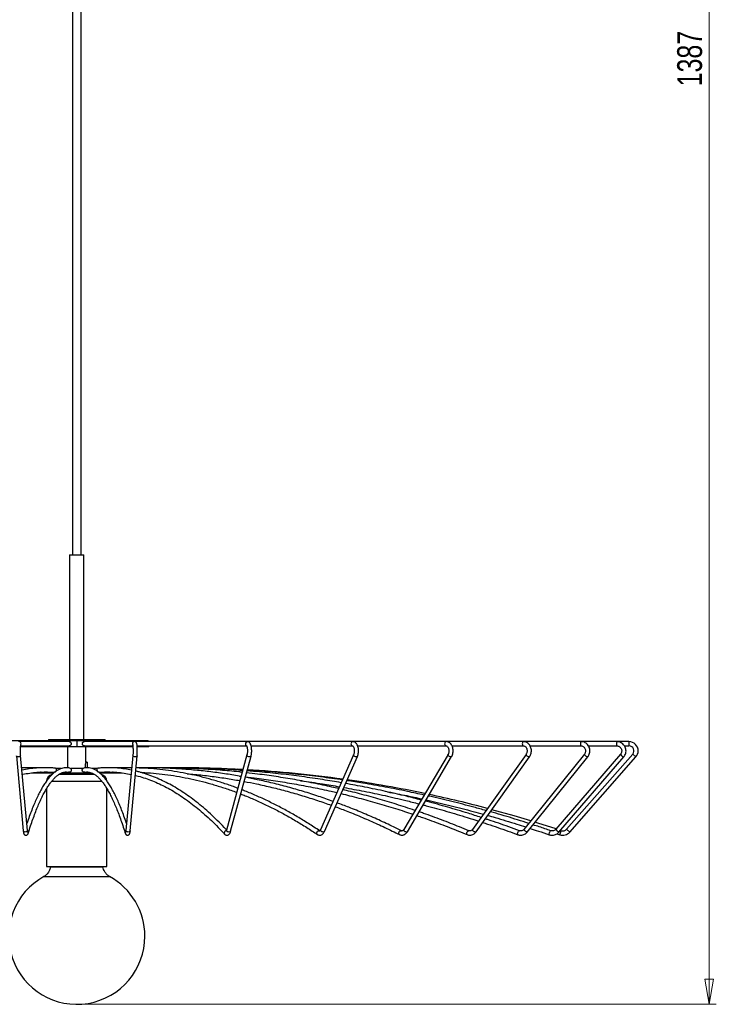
# Model space of a CAD drawing. Header units: millimetres. Extents: x 597 to 766, y 301 to 790.
# Tile 2 of 4: x 668 to 766, y 301 to 439. Entities that reach past the tile are written whole.
import ezdxf

# ---------------------------------------------------------------- set-up
doc = ezdxf.new("R2010")
doc.units = ezdxf.units.MM
doc.header["$PDSIZE"] = -1
doc.styles.add('SLDTEXTSTYLE0', font='TXT', dxfattribs={"width": 0.75})
doc.dimstyles.new('SLDDIMSTYLE0', dxfattribs={"dimtxt": 3.5, "dimasz": 3.556, "dimexe": 0, "dimexo": 0.0625, "dimgap": 0.875, "dimtad": 1, "dimdec": 0, "dimlfac": 5, "dimrnd": 1e-09, "dimzin": 12, "dimdsep": 46, "dimtxsty": 'SLDTEXTSTYLE0', "dimblk1": 'CLOSED', "dimblk2": 'CLOSED', "dimsah": 1, "dimcen": 0.09, "dimadec": 0, "dimazin": 3, "dimtfac": 1, "dimtdec": 0, "dimtofl": 0, "dimtmove": 0, "dimatfit": 3, "dimldrblk": 'CLOSED', "dimfxl": 0, "dimfrac": 2, "dimtolj": 1, "dimtzin": 12, "dimarcsym": 0})

# ---------------------------------------------------------------- blocks, each defined once
blk = doc.blocks.new('_Closed')
at = {"color": 0, "linetype": 'ByBlock', "lineweight": -2}
for p, q in [((-1, 0.166667), (0, 0)), ((-1, 0.166667), (-1, -0.166667)), ((0, 0), (-1, -0.166667)), ((0, 0), (-1, 0))]:
    blk.add_line(p, q, dxfattribs=at)
blk = doc.blocks.new('_D')
at = {"color": 7, "linetype": 'Continuous', "lineweight": 0}
for p, q in [((682.54, 577.85), (766.12, 577.85)), ((765.12, 300.52), (765.12, 577.85)), ((677.04, 300.52), (766.12, 300.52))]:
    blk.add_line(p, q, dxfattribs=at)
at = {"color": 7, "linetype": 'Continuous', "lineweight": 18, "xscale": 3.556, "yscale": 3.556}
for p, rotation in [((765.12, 577.85), 90.0000000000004), ((765.12, 300.52), 270.0000000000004)]:
    blk.add_blockref('_Closed', p, dxfattribs=dict(at, rotation=rotation))
at = {"color": 7, "linetype": 'Continuous', "lineweight": 18, "insert": (760.61, 429.8), "char_height": 3.5, "attachment_point": 1, "rotation": 90, "style": 'SLDTEXTSTYLE0'}
blk.add_mtext('1387', dxfattribs=at)

msp = doc.modelspace()

# ---------------------------------------------------------------- linework, layer by layer
at = {"color": 7, "linetype": 'Continuous', "lineweight": 25}
for p, q in [((675.44, 562.65), (675.44, 363.81)), ((676.64, 363.81), (676.64, 562.65)), ((675.04, 363.81), (675.04, 337.81)), ((675.04, 363.81), (676.04, 363.81)), ((676.04, 363.81), (677.04, 363.81)), ((677.04, 337.81), (677.04, 363.81)), ((676.03, 337.61), (666.04, 337.61)), ((674.96, 337.51), (667.9, 337.51)), ((672.04, 337.81), (672.04, 337.61)), ((672.04, 337.81), (676.04, 337.81)), ((686.04, 337.61), (676.03, 337.61)), ((676.04, 337.81), (680.04, 337.81)), ((676.04, 337.61), (676.04, 336.81)), ((684.17, 337.51), (677.11, 337.51)), ((680.04, 337.61), (680.04, 337.81)), ((684.17, 337.51), (684.16, 337.51)), ((700.07, 337.51), (684.17, 337.51)), ((714.93, 337.51), (700.07, 337.51)), ((728.08, 337.51), (714.93, 337.51)), ((738.97, 337.51), (728.08, 337.51)), ((747.1, 337.51), (738.97, 337.51)), ((752.12, 337.51), (747.1, 337.51)), ((753.82, 337.51), (752.12, 337.51)), ((668.11, 336.81), (676.04, 336.81)), ((669.1, 325), (668.12, 335.58)), ((668.13, 336.91), (674.96, 336.91)), ((674.74, 336.81), (674.74, 333.83)), ((676.04, 336.81), (683.96, 336.81)), ((677.11, 336.91), (683.94, 336.91)), ((677.34, 334.6), (677.34, 336.81)), ((683.95, 335.58), (682.97, 325)), ((684.54, 336.91), (699.97, 336.91)), ((684.58, 336.81), (686.04, 336.81)), ((700.01, 335.63), (697.13, 325.05)), ((700.6, 336.91), (714.93, 336.91)), ((715.03, 335.67), (710.37, 325.09)), ((715.61, 336.91), (728.08, 336.91)), ((728.33, 335.7), (722.09, 325.12)), ((728.9, 336.91), (738.97, 336.91)), ((739.33, 335.72), (731.79, 325.15)), ((747.55, 335.74), (739.03, 325.16)), ((739.9, 336.91), (747.1, 336.91)), ((752.63, 335.75), (743.51, 325.17)), ((754.35, 335.75), (745.02, 325.17)), ((748.11, 336.91), (752.12, 336.91)), ((753.19, 336.91), (753.82, 336.91)), ((667.53, 335.52), (668.5, 324.94)), ((677.5, 334.6), (677.34, 334.6)), ((677.5, 334.6), (677.5, 333.83)), ((683.57, 324.94), (684.54, 335.52)), ((697.71, 324.89), (700.59, 335.47)), ((710.92, 324.85), (715.58, 335.43)), ((722.61, 324.82), (728.84, 335.4)), ((732.28, 324.8), (739.82, 335.38)), ((739.5, 324.78), (748.02, 335.36)), ((743.96, 324.78), (753.08, 335.35)), ((745.47, 324.77), (754.8, 335.35)), ((669.68, 333.11), (672.81, 333.11)), ((670.69, 333.2), (670.92, 333.19)), ((673.83, 333.71), (673.11, 333.71)), ((673.53, 332.91), (675.6, 332.91)), ((673.94, 333.11), (678.13, 333.11)), ((674.74, 333.11), (674.74, 332.91)), ((676.89, 333.71), (675.19, 333.71)), ((675.6, 332.91), (678.55, 332.91)), ((677.34, 332.91), (677.34, 333.11)), ((678.96, 333.71), (678.23, 333.71)), ((679.26, 333.11), (682.39, 333.11)), ((681.15, 333.19), (681.38, 333.2)), ((685.3, 333.11), (686.04, 333.11)), ((699.46, 333.58), (698.68, 333.63)), ((698.95, 332.64), (699.19, 332.61)), ((671.79, 330.87), (671.79, 319.91)), ((680.29, 319.91), (680.29, 330.87)), ((669.1, 325), (669.1, 324.97)), ((721.76, 324.96), (721.77, 324.95)), ((731.28, 324.96), (731.28, 324.96)), ((743.65, 324.55), (744.08, 324.4)), ((744.28, 324.97), (744.16, 325.01)), ((671.79, 319.91), (675.46, 319.91)), ((672.34, 319.91), (672.34, 319.87)), ((672.34, 319.87), (678.09, 319.87)), ((675.46, 319.91), (680.29, 319.91)), ((678.09, 319.87), (679.73, 319.87)), ((679.73, 319.87), (679.73, 319.91))]:
    msp.add_line(p, q, dxfattribs=at)
at = {"color": 8, "linetype": 'Continuous', "lineweight": 25}
for p, q in [((753.82, 337.51), (753.82, 336.91)), ((754.8, 335.35), (754.35, 335.75)), ((675.46, 331.91), (672.47, 331.91)), ((679.59, 331.91), (675.46, 331.91)), ((669.21, 324.69), (669.2, 324.6)), ((744.08, 324.4), (744.28, 324.97)), ((745.47, 324.77), (745.02, 325.17)), ((671.42, 318.52), (678.6, 318.52)), ((678.6, 318.52), (680.65, 318.52))]:
    msp.add_line(p, q, dxfattribs=at)
at = {"color": 8, "linetype": 'Continuous', "lineweight": 25, "flags": 128}
for points in [[(668.17, 337.07), (668.18, 337.1), (668.2, 337.21)], [(728.08, 337.51), (728, 337.49), (727.93, 337.42), (727.88, 337.33), (727.86, 337.21), (727.88, 337.1), (727.93, 337), (728, 336.93), (728.08, 336.91), (728.09, 336.91)], [(738.97, 337.51), (738.9, 337.49), (738.84, 337.42), (738.8, 337.33), (738.79, 337.21), (738.8, 337.1), (738.84, 337), (738.9, 336.93), (738.96, 336.91)], [(747.1, 337.51), (747.05, 337.49), (747.01, 337.42), (746.98, 337.33), (746.97, 337.21), (746.98, 337.1), (747.01, 337), (747.05, 336.93), (747.09, 336.91)], [(668.12, 335.58), (668.12, 335.55), (668.09, 335.47), (668.02, 335.41), (667.92, 335.37), (667.8, 335.35), (667.69, 335.37), (667.6, 335.41), (667.54, 335.47), (667.53, 335.52)], [(684.54, 335.52), (684.53, 335.47), (684.47, 335.41), (684.38, 335.37), (684.27, 335.35), (684.15, 335.37), (684.05, 335.41), (683.98, 335.47), (683.95, 335.55), (683.95, 335.58)], [(700.59, 335.47), (700.56, 335.41), (700.48, 335.37), (700.37, 335.35), (700.26, 335.37), (700.15, 335.41), (700.07, 335.47), (700.02, 335.55), (700.01, 335.63), (700.01, 335.63)], [(715.58, 335.43), (715.57, 335.41), (715.51, 335.37), (715.42, 335.35), (715.31, 335.37), (715.2, 335.41), (715.11, 335.47), (715.04, 335.55), (715.02, 335.63), (715.03, 335.67)], [(728.84, 335.4), (728.81, 335.37), (728.74, 335.35), (728.64, 335.37), (728.54, 335.41), (728.44, 335.47), (728.36, 335.55), (728.32, 335.63), (728.32, 335.69), (728.33, 335.7)], [(739.82, 335.38), (739.81, 335.37), (739.75, 335.35), (739.67, 335.37), (739.58, 335.41), (739.48, 335.47), (739.4, 335.55), (739.34, 335.63), (739.32, 335.69), (739.33, 335.72)], [(748.02, 335.36), (747.99, 335.35), (747.92, 335.37), (747.84, 335.41), (747.75, 335.47), (747.66, 335.55), (747.59, 335.63), (747.55, 335.69), (747.54, 335.73), (747.55, 335.74)], [(669.1, 324.97), (669.07, 324.9), (668.99, 324.83), (668.89, 324.79), (668.78, 324.77), (668.66, 324.79), (668.57, 324.83), (668.52, 324.9), (668.5, 324.94)], [(683.57, 324.94), (683.55, 324.9), (683.5, 324.83), (683.41, 324.79), (683.29, 324.77), (683.18, 324.79), (683.08, 324.83), (683, 324.9), (682.97, 324.97), (682.97, 325)], [(697.71, 324.89), (697.67, 324.83), (697.6, 324.79), (697.49, 324.77), (697.38, 324.79), (697.27, 324.83), (697.19, 324.9), (697.14, 324.97), (697.13, 325.05), (697.13, 325.05)], [(709.94, 324.44), (709.89, 324.48), (709.85, 324.58), (709.85, 324.69), (709.89, 324.79), (709.96, 324.89), (710.05, 324.95), (710.16, 324.97), (710.25, 324.95), (710.28, 324.93)], [(710.92, 324.85), (710.91, 324.83), (710.85, 324.79), (710.76, 324.77), (710.65, 324.79), (710.54, 324.83), (710.45, 324.9), (710.38, 324.97), (710.36, 325.05), (710.37, 325.09)], [(721.5, 324.42), (721.49, 324.42), (721.43, 324.48), (721.4, 324.58), (721.41, 324.69), (721.45, 324.79), (721.52, 324.89), (721.61, 324.95), (721.7, 324.97), (721.76, 324.96)], [(722.61, 324.82), (722.57, 324.79), (722.5, 324.77), (722.4, 324.79), (722.3, 324.83), (722.2, 324.9), (722.13, 324.97), (722.09, 325.05), (722.08, 325.11), (722.09, 325.12)], [(731.05, 324.41), (731.03, 324.42), (730.99, 324.48), (730.97, 324.58), (730.99, 324.69), (731.03, 324.79), (731.1, 324.89), (731.17, 324.95), (731.24, 324.97), (731.28, 324.96)], [(732.28, 324.8), (732.27, 324.79), (732.21, 324.77), (732.13, 324.79), (732.03, 324.83), (731.94, 324.9), (731.85, 324.97), (731.8, 325.05), (731.78, 325.11), (731.79, 325.15)], [(738.18, 324.4), (738.16, 324.42), (738.14, 324.48), (738.14, 324.58), (738.17, 324.69), (738.21, 324.79), (738.26, 324.89), (738.32, 324.95), (738.38, 324.97), (738.39, 324.97)], [(739.5, 324.78), (739.47, 324.77), (739.41, 324.79), (739.32, 324.83), (739.23, 324.9), (739.14, 324.97), (739.07, 325.05), (739.03, 325.11), (739.03, 325.16), (739.03, 325.16)], [(742.59, 324.4), (742.58, 324.42), (742.58, 324.48), (742.6, 324.58), (742.63, 324.69), (742.67, 324.79), (742.71, 324.89), (742.75, 324.95), (742.78, 324.97), (742.79, 324.97)]]:
    msp.add_lwpolyline(points, dxfattribs=at)
at = {"color": 7, "linetype": 'Continuous', "lineweight": 25, "flags": 128}
for points in [[(694.09, 333.79), (693.07, 333.81), (689.6, 333.84), (689.57, 333.84)], [(739.99, 326.35), (737.64, 327.05), (734.51, 327.93)], [(743.55, 325.21), (740.97, 326.05), (740.61, 326.16)]]:
    msp.add_lwpolyline(points, dxfattribs=at)
at = {"color": 8, "linetype": 'Continuous', "lineweight": 25}
for centre, radius, start, end in [((667.9, 337.21), 0.299, 359.7898, 90.2344), ((684.17, 337.21), 0.3, 92.0968, 212.0052), ((700.09, 337.21), 0.302, 92.8209, 242.4011), ((714.96, 337.21), 0.302, 96.6422, 263.3545), ((752.68, 337.21), 0.633, 151.6876, 208.2545), ((753.35, 336.12), 0.809, 207.4734, 251.0317), ((668.92, 324.67), 0.291, 2.7675, 47.8124), ((683.14, 324.68), 0.284, 131.755, 196.1953), ((697.11, 324.67), 0.303, 91.4528, 217.3007), ((744.23, 325.54), 0.806, 207.3998, 251.0752)]:
    msp.add_arc(centre, radius, start, end, dxfattribs=at)
at = {"color": 7, "linetype": 'Continuous', "lineweight": 25}
for centre, radius, start, end in [((686.04, 337.21), 0.4, 48.1923, 90), ((753.82, 336.21), 1.3, 0, 90), ((686.04, 337.21), 0.4, 270, 311.9502), ((753.82, 336.21), 0.7, 318.6105, 90), ((753.82, 336.21), 1.3, 318.6105, 0), ((672.79, 331.91), 1, 104.3138, 175.0504), ((672.92, 333.51), 0.277, 41.1559, 85.4211), ((674.98, 333.49), 0.297, 42.9152, 77.1513), ((677.09, 333.49), 0.297, 102.8367, 137.0848), ((679.15, 333.51), 0.277, 94.5818, 138.8441), ((679.29, 331.91), 1, 4.2662, 76.0599), ((686.04, 333.41), 0.3, 270, 283.223), ((690.15, 164.28), 169.56, 82.0822, 86.6467), ((690.15, 164.28), 169.56, 78.1111, 81.8716), ((690.15, 164.28), 169.56, 75.0508, 77.8972), ((744.5, 325.63), 1.3, 251.3857, 318.6105), ((744.5, 325.63), 0.7, 251.3857, 318.6105), ((676.04, 310.11), 9.59, 118.7599, 0), ((676.04, 310.11), 9.59, 0, 61.2401)]:
    msp.add_arc(centre, radius, start, end, dxfattribs=at)
for points, knots in [([(668.12, 335.58), (668.12, 335.61), (668.11, 335.7), (668.11, 335.88), (668.1, 336.12), (668.1, 336.36), (668.11, 336.6), (668.12, 336.8), (668.14, 336.96), (668.15, 337.04), (668.16, 337.07), (668.16, 337.07), (668.16, 337.07)], [0, 0, 0, 0, 0.066057, 0.189846, 0.315978, 0.443372, 0.570917, 0.697491, 0.821589, 0.920899, 0.994762, 1, 1, 1, 1]), ([(674.96, 337.51), (674.98, 337.51), (675.03, 337.51), (675.1, 337.48), (675.18, 337.42), (675.23, 337.33), (675.25, 337.24), (675.25, 337.15), (675.22, 337.07), (675.17, 337), (675.12, 336.96), (675.08, 336.94), (675.07, 336.93)], [0, 0, 0, 0, 0.061747, 0.162407, 0.297708, 0.434047, 0.533439, 0.633059, 0.728285, 0.83221, 0.955173, 1, 1, 1, 1]), ([(677.11, 336.91), (677.1, 336.91), (677.06, 336.91), (677, 336.93), (676.92, 336.97), (676.86, 337.04), (676.83, 337.13), (676.82, 337.22), (676.84, 337.31), (676.87, 337.39), (676.93, 337.45), (677, 337.49), (677.07, 337.51), (677.1, 337.51), (677.11, 337.51)], [0, 0, 0, 0, 0.0348771, 0.1049641, 0.2140037, 0.3260499, 0.4206544, 0.5157131, 0.6004688, 0.6867821, 0.7861232, 0.9035758, 0.9787651, 1, 1, 1, 1]), ([(683.91, 337.07), (683.91, 337.07), (683.91, 337.07), (683.92, 337.03), (683.94, 336.95), (683.95, 336.81), (683.96, 336.62), (683.97, 336.39), (683.97, 336.14), (683.97, 335.9), (683.96, 335.71), (683.95, 335.61), (683.95, 335.58)], [0, 0, 0, 0, 0.026081, 0.092733, 0.185691, 0.296083, 0.416783, 0.542048, 0.669121, 0.79669, 0.923683, 1, 1, 1, 1]), ([(684.54, 335.52), (684.55, 335.56), (684.56, 335.66), (684.57, 335.87), (684.57, 336.13), (684.57, 336.39), (684.56, 336.64), (684.55, 336.87), (684.53, 337.06), (684.5, 337.2), (684.47, 337.3), (684.42, 337.4), (684.32, 337.48), (684.23, 337.51), (684.18, 337.51), (684.17, 337.51)], [0, 0, 0, 0, 0.05222, 0.153669, 0.253654, 0.353046, 0.452518, 0.552575, 0.654356, 0.761423, 0.82578, 0.888545, 0.935276, 0.982719, 1, 1, 1, 1]), ([(700.59, 335.47), (700.6, 335.51), (700.63, 335.63), (700.67, 335.85), (700.68, 336.12), (700.68, 336.4), (700.65, 336.67), (700.61, 336.92), (700.54, 337.14), (700.45, 337.31), (700.33, 337.43), (700.2, 337.5), (700.11, 337.51), (700.07, 337.51)], [0, 0, 0, 0, 0.054646, 0.160863, 0.264194, 0.366392, 0.468872, 0.57279, 0.680564, 0.797839, 0.87373, 0.943731, 1, 1, 1, 1]), ([(715.58, 335.43), (715.6, 335.47), (715.64, 335.59), (715.7, 335.82), (715.73, 336.1), (715.73, 336.39), (715.69, 336.67), (715.61, 336.93), (715.51, 337.15), (715.37, 337.32), (715.22, 337.44), (715.06, 337.5), (714.97, 337.51), (714.93, 337.51)], [0, 0, 0, 0, 0.0559356, 0.1602183, 0.2632081, 0.3656176, 0.4684579, 0.5726382, 0.679648, 0.7772567, 0.8659007, 0.9487934, 1, 1, 1, 1]), ([(728.84, 335.4), (728.87, 335.44), (728.93, 335.56), (729.01, 335.79), (729.06, 336.07), (729.05, 336.36), (729.01, 336.65), (728.91, 336.91), (728.78, 337.15), (728.6, 337.33), (728.41, 337.45), (728.23, 337.5), (728.12, 337.51), (728.08, 337.51)], [0, 0, 0, 0, 0.056679, 0.157428, 0.258417, 0.35964, 0.461369, 0.563923, 0.667655, 0.771947, 0.862404, 0.950195, 1, 1, 1, 1]), ([(739.82, 335.38), (739.85, 335.42), (739.92, 335.54), (740.02, 335.76), (740.07, 336.04), (740.08, 336.34), (740.03, 336.62), (739.92, 336.89), (739.77, 337.12), (739.57, 337.31), (739.34, 337.44), (739.14, 337.5), (739.01, 337.51), (738.97, 337.51)], [0, 0, 0, 0, 0.0570477, 0.1552093, 0.2539903, 0.35339, 0.4532595, 0.5535328, 0.6540167, 0.7541898, 0.8532205, 0.9503911, 1, 1, 1, 1]), ([(748.02, 335.36), (748.05, 335.41), (748.14, 335.52), (748.24, 335.75), (748.31, 336.03), (748.32, 336.32), (748.26, 336.6), (748.15, 336.87), (747.99, 337.1), (747.78, 337.3), (747.54, 337.43), (747.31, 337.5), (747.16, 337.51), (747.1, 337.51)], [0, 0, 0, 0, 0.057195, 0.15405, 0.251337, 0.349055, 0.447087, 0.545262, 0.643394, 0.741255, 0.838604, 0.935287, 1, 1, 1, 1]), ([(753.08, 335.35), (753.12, 335.4), (753.21, 335.52), (753.32, 335.74), (753.4, 336.02), (753.41, 336.31), (753.35, 336.59), (753.24, 336.86), (753.07, 337.09), (752.86, 337.28), (752.61, 337.42), (752.36, 337.5), (752.19, 337.51), (752.12, 337.51)], [0, 0, 0, 0, 0.0572398, 0.1535623, 0.2500967, 0.3467623, 0.4435234, 0.5403159, 0.637079, 0.7337567, 0.8303058, 0.926707, 1, 1, 1, 1]), ([(675.07, 336.93), (675.05, 336.92), (675.02, 336.91), (674.98, 336.91), (674.96, 336.91)], [0, 0, 0, 0, 0.642809, 1, 1, 1, 1]), ([(699.95, 336.95), (699.95, 336.95), (699.95, 336.95), (699.98, 336.9), (700.02, 336.79), (700.05, 336.63), (700.08, 336.43), (700.08, 336.21), (700.08, 335.98), (700.05, 335.78), (700.03, 335.68), (700.01, 335.63)], [0, 0, 0, 0, 0.056914, 0.147569, 0.252407, 0.369709, 0.495503, 0.62586, 0.757935, 0.889238, 1, 1, 1, 1]), ([(714.92, 336.91), (714.92, 336.91), (714.92, 336.91), (714.96, 336.87), (715.02, 336.77), (715.08, 336.62), (715.12, 336.43), (715.13, 336.22), (715.12, 336), (715.08, 335.81), (715.05, 335.71), (715.03, 335.67)], [0, 0, 0, 0, 0.073063, 0.178103, 0.289, 0.4032, 0.522654, 0.645825, 0.770568, 0.894509, 1, 1, 1, 1]), ([(728.08, 336.91), (728.09, 336.91), (728.12, 336.91), (728.18, 336.89), (728.27, 336.81), (728.36, 336.68), (728.42, 336.5), (728.46, 336.3), (728.45, 336.09), (728.41, 335.89), (728.37, 335.77), (728.33, 335.71), (728.33, 335.7)], [0, 0, 0, 0, 0.056597, 0.17507, 0.284458, 0.401452, 0.516933, 0.632784, 0.749389, 0.865812, 0.974504, 1, 1, 1, 1]), ([(738.97, 336.91), (738.98, 336.91), (739.05, 336.91), (739.15, 336.87), (739.28, 336.77), (739.38, 336.62), (739.46, 336.43), (739.48, 336.23), (739.46, 336.02), (739.41, 335.85), (739.35, 335.76), (739.33, 335.72)], [0, 0, 0, 0, 0.056297, 0.183502, 0.302163, 0.428937, 0.551956, 0.673654, 0.794684, 0.915078, 1, 1, 1, 1]), ([(747.1, 336.91), (747.12, 336.91), (747.21, 336.91), (747.35, 336.86), (747.51, 336.74), (747.63, 336.57), (747.7, 336.38), (747.72, 336.16), (747.68, 335.96), (747.61, 335.82), (747.56, 335.75), (747.55, 335.74)], [0, 0, 0, 0, 0.056721, 0.192225, 0.326228, 0.456735, 0.584587, 0.710917, 0.836491, 0.961803, 1, 1, 1, 1]), ([(752.12, 336.91), (752.15, 336.91), (752.25, 336.91), (752.41, 336.86), (752.58, 336.74), (752.71, 336.57), (752.79, 336.38), (752.81, 336.16), (752.76, 335.96), (752.69, 335.82), (752.64, 335.76), (752.63, 335.75)], [0, 0, 0, 0, 0.057161, 0.189121, 0.321243, 0.452703, 0.583382, 0.713432, 0.843153, 0.966784, 1, 1, 1, 1]), ([(677.34, 334.6), (677.33, 334.59), (677.33, 334.58), (677.29, 334.49), (677.24, 334.35), (677.21, 334.18), (677.2, 333.99), (677.21, 333.87), (677.22, 333.82)], [0, 0, 0, 0, 0.163781, 0.327246, 0.498988, 0.680381, 0.852129, 1, 1, 1, 1]), ([(670.69, 333.8), (670.5, 333.81), (669.77, 333.84), (668.97, 333.85), (668.36, 333.83), (668.29, 333.83)], [0, 0, 0, 0, 0.2290712, 0.9121354, 1, 1, 1, 1]), ([(672.94, 333.79), (672.76, 333.8), (672.24, 333.84), (671.38, 333.85), (670.36, 333.8), (669.34, 333.68), (668.66, 333.58), (668.32, 333.5), (668.32, 333.5)], [0, 0, 0, 0, 0.11707, 0.3375, 0.557911, 0.778332, 0.998814, 1, 1, 1, 1]), ([(668.37, 332.89), (668.39, 332.9), (668.75, 332.98), (669.43, 333.09), (670.43, 333.2), (671.43, 333.25), (672.24, 333.24), (672.72, 333.2), (672.86, 333.19)], [0, 0, 0, 0, 0.0137347, 0.2363053, 0.4590597, 0.6819571, 0.9049441, 1, 1, 1, 1]), ([(675.05, 333.78), (674.98, 333.8), (674.79, 333.84), (674.47, 333.85), (674.1, 333.8), (673.74, 333.69), (673.37, 333.52), (673.01, 333.28), (672.65, 332.98), (672.29, 332.62), (671.94, 332.19), (671.58, 331.69), (671.23, 331.14), (670.88, 330.52), (670.54, 329.84), (670.2, 329.1), (669.86, 328.3), (669.53, 327.43), (669.24, 326.66), (669.07, 326.14), (669.01, 325.96)], [0, 0, 0, 0, 0.031217, 0.08662, 0.141673, 0.196858, 0.252861, 0.31011, 0.368603, 0.428021, 0.487959, 0.5481, 0.608236, 0.668285, 0.728228, 0.788067, 0.847815, 0.907483, 0.967085, 1, 1, 1, 1]), ([(669.2, 324.6), (669.26, 324.78), (669.42, 325.3), (669.69, 326.12), (670.02, 327.03), (670.34, 327.88), (670.67, 328.67), (670.99, 329.39), (671.32, 330.06), (671.65, 330.66), (671.97, 331.19), (672.29, 331.66), (672.62, 332.07), (672.93, 332.42), (673.25, 332.7), (673.55, 332.93), (673.86, 333.09), (674.16, 333.2), (674.46, 333.25), (674.7, 333.24), (674.86, 333.21), (674.9, 333.2)], [0, 0, 0, 0, 0.029235, 0.084565, 0.139864, 0.195118, 0.25032, 0.30546, 0.360526, 0.415507, 0.470391, 0.525171, 0.579854, 0.634472, 0.689091, 0.743842, 0.799012, 0.855084, 0.912698, 0.972229, 1, 1, 1, 1]), ([(671.01, 333.22), (671, 333.21), (670.98, 333.2), (670.95, 333.19), (670.92, 333.2), (670.92, 333.2)], [0, 0, 0, 0, 0.342886, 0.93787, 1, 1, 1, 1]), ([(673.13, 333.7), (673.13, 333.69), (673.13, 333.66), (673.14, 333.61), (673.15, 333.53), (673.14, 333.45), (673.12, 333.37), (673.08, 333.3), (673.03, 333.24), (672.97, 333.21), (672.9, 333.19), (672.87, 333.2), (672.86, 333.2)], [0, 0, 0, 0, 0.104576, 0.232134, 0.336514, 0.441473, 0.533753, 0.62744, 0.736698, 0.869642, 0.961642, 1, 1, 1, 1]), ([(675.2, 333.7), (675.2, 333.69), (675.21, 333.68), (675.24, 333.63), (675.26, 333.56), (675.26, 333.49), (675.25, 333.41), (675.22, 333.34), (675.17, 333.27), (675.1, 333.22), (675.03, 333.2), (674.96, 333.19), (674.92, 333.2), (674.9, 333.2)], [0, 0, 0, 0, 0.055916, 0.171103, 0.28, 0.370769, 0.461786, 0.547916, 0.642456, 0.756553, 0.86067, 0.944503, 1, 1, 1, 1]), ([(677.17, 333.2), (677.16, 333.2), (677.14, 333.19), (677.09, 333.19), (677.01, 333.21), (676.93, 333.25), (676.87, 333.31), (676.83, 333.39), (676.81, 333.47), (676.81, 333.55), (676.83, 333.61), (676.85, 333.67), (676.87, 333.69), (676.87, 333.7)], [0, 0, 0, 0, 0.007989, 0.092394, 0.176777, 0.297647, 0.421928, 0.518992, 0.616545, 0.703546, 0.793193, 0.898462, 1, 1, 1, 1]), ([(683.06, 325.96), (683.02, 326.08), (682.87, 326.53), (682.61, 327.25), (682.28, 328.12), (681.94, 328.94), (681.6, 329.69), (681.26, 330.38), (680.91, 331.01), (680.57, 331.58), (680.21, 332.08), (679.86, 332.53), (679.49, 332.92), (679.12, 333.24), (678.75, 333.49), (678.37, 333.68), (678, 333.8), (677.62, 333.85), (677.3, 333.84), (677.1, 333.8), (677.02, 333.78)], [0, 0, 0, 0, 0.02094, 0.080434, 0.139974, 0.199568, 0.259227, 0.318963, 0.378789, 0.438718, 0.498754, 0.558885, 0.619054, 0.679071, 0.738636, 0.797322, 0.854743, 0.910845, 0.966063, 1, 1, 1, 1]), ([(677.17, 333.2), (677.21, 333.21), (677.37, 333.24), (677.62, 333.25), (677.93, 333.19), (678.24, 333.08), (678.56, 332.9), (678.88, 332.66), (679.19, 332.36), (679.51, 332.01), (679.83, 331.59), (680.16, 331.1), (680.48, 330.56), (680.81, 329.95), (681.13, 329.28), (681.46, 328.54), (681.78, 327.75), (682.11, 326.89), (682.43, 325.97), (682.68, 325.19), (682.83, 324.72), (682.87, 324.6)], [0, 0, 0, 0, 0.0272052, 0.0867798, 0.1472259, 0.206715, 0.2641882, 0.3201175, 0.3752042, 0.4299269, 0.48455, 0.5391839, 0.5938902, 0.6486953, 0.703602, 0.7586028, 0.8136864, 0.8688409, 0.9240554, 0.9793203, 1, 1, 1, 1]), ([(679.21, 333.2), (679.21, 333.2), (679.18, 333.19), (679.12, 333.2), (679.06, 333.23), (679, 333.29), (678.96, 333.36), (678.93, 333.44), (678.92, 333.51), (678.93, 333.58), (678.93, 333.64), (678.94, 333.68), (678.94, 333.69), (678.94, 333.7)], [0, 0, 0, 0, 0.012193, 0.104889, 0.221578, 0.342187, 0.453597, 0.548112, 0.642829, 0.7339, 0.835268, 0.958043, 1, 1, 1, 1]), ([(683.75, 333.5), (683.43, 333.56), (682.77, 333.68), (681.77, 333.79), (680.75, 333.85), (679.87, 333.84), (679.33, 333.8), (679.13, 333.79)], [0, 0, 0, 0, 0.209388, 0.430003, 0.650499, 0.870928, 1, 1, 1, 1]), ([(679.21, 333.19), (679.37, 333.21), (679.87, 333.24), (680.7, 333.25), (681.7, 333.2), (682.7, 333.09), (683.37, 332.96), (683.7, 332.9)], [0, 0, 0, 0, 0.108708, 0.331659, 0.554643, 0.777602, 1, 1, 1, 1]), ([(681.15, 333.2), (681.14, 333.2), (681.11, 333.19), (681.08, 333.2), (681.06, 333.21), (681.06, 333.22)], [0, 0, 0, 0, 0.236526, 0.797368, 1, 1, 1, 1]), ([(683.79, 333.83), (683.73, 333.83), (683.14, 333.85), (682.34, 333.84), (681.58, 333.81), (681.38, 333.8)], [0, 0, 0, 0, 0.062734, 0.74482, 1, 1, 1, 1]), ([(697.15, 325.07), (697.03, 325.19), (696.6, 325.66), (695.84, 326.43), (694.86, 327.36), (693.87, 328.23), (692.88, 329.04), (691.89, 329.78), (690.89, 330.47), (689.89, 331.09), (688.88, 331.65), (687.87, 332.14), (686.86, 332.58), (685.84, 332.95), (685, 333.21), (684.5, 333.32), (684.34, 333.36)], [0, 0, 0, 0, 0.027541, 0.105701, 0.183853, 0.261989, 0.340103, 0.418189, 0.496238, 0.574243, 0.652195, 0.730087, 0.807912, 0.885664, 0.963342, 1, 1, 1, 1]), ([(699.19, 332.6), (698.5, 332.72), (697.08, 332.97), (694.94, 333.26), (692.75, 333.5), (690.56, 333.68), (688.37, 333.79), (686.31, 333.85), (684.98, 333.83), (684.39, 333.83)], [0, 0, 0, 0, 0.140436, 0.288222, 0.436004, 0.583783, 0.731558, 0.879332, 1, 1, 1, 1]), ([(698.74, 330.94), (698.6, 330.99), (697.92, 331.25), (696.71, 331.66), (695.08, 332.16), (693.46, 332.59), (691.82, 332.95), (690.19, 333.26), (688.55, 333.5), (686.92, 333.68), (685.53, 333.78), (684.68, 333.8), (684.39, 333.81)], [0, 0, 0, 0, 0.029279, 0.142988, 0.256677, 0.370346, 0.483997, 0.597631, 0.71125, 0.824856, 0.938452, 1, 1, 1, 1]), ([(684.99, 333.19), (685.06, 333.19), (685.68, 333.17), (686.84, 333.08), (688.46, 332.91), (690.09, 332.67), (691.71, 332.36), (693.33, 332), (694.94, 331.57), (696.55, 331.08), (697.77, 330.67), (698.44, 330.41), (698.58, 330.36)], [0, 0, 0, 0, 0.0158591, 0.1350181, 0.2541721, 0.3733178, 0.4924519, 0.6115716, 0.7306748, 0.8497593, 0.968824, 1, 1, 1, 1]), ([(699.35, 333.2), (699.19, 333.22), (698.15, 333.34), (696.22, 333.5), (693.58, 333.68), (690.93, 333.79), (688.57, 333.85), (687.1, 333.83), (686.51, 333.83)], [0, 0, 0, 0, 0.038301, 0.244346, 0.45039, 0.656432, 0.862475, 1, 1, 1, 1]), ([(699.42, 333.45), (699.22, 333.46), (698.02, 333.56), (695.83, 333.68), (692.84, 333.79), (690.41, 333.84), (688.98, 333.83), (688.55, 333.83)], [0, 0, 0, 0, 0.0558861, 0.3307709, 0.6056555, 0.8805398, 1, 1, 1, 1]), ([(699.45, 333.55), (698.71, 333.59), (696.9, 333.7), (694.02, 333.79), (691.62, 333.84), (690.29, 333.84), (690.03, 333.83)], [0, 0, 0, 0, 0.236668, 0.576253, 0.915838, 1, 1, 1, 1]), ([(691.61, 332.98), (691.97, 332.96), (693.05, 332.87), (694.85, 332.66), (696.97, 332.38), (698.36, 332.13), (699.03, 332.02)], [0, 0, 0, 0, 0.143029, 0.43618, 0.729325, 1, 1, 1, 1]), ([(712.92, 330.89), (712.61, 330.96), (711.43, 331.24), (709.38, 331.67), (706.76, 332.17), (704.13, 332.59), (701.87, 332.91), (700.47, 333.07), (699.96, 333.13)], [0, 0, 0, 0, 0.072499, 0.27477, 0.477039, 0.679305, 0.88157, 1, 1, 1, 1]), ([(713.29, 331.73), (712.43, 331.87), (710.59, 332.19), (707.75, 332.59), (704.78, 332.96), (702.2, 333.23), (700.62, 333.35), (700.03, 333.4)], [0, 0, 0, 0, 0.195462, 0.419402, 0.643341, 0.86728, 1, 1, 1, 1]), ([(713.46, 332.11), (713.36, 332.13), (712.2, 332.31), (709.98, 332.59), (706.8, 332.96), (703.61, 333.26), (701.36, 333.44), (700.18, 333.51), (700.06, 333.51)], [0, 0, 0, 0, 0.022991, 0.260623, 0.498255, 0.735887, 0.973518, 1, 1, 1, 1]), ([(684.29, 332.75), (684.43, 332.72), (684.9, 332.61), (685.7, 332.36), (686.69, 332), (687.68, 331.57), (688.67, 331.08), (689.66, 330.53), (690.64, 329.91), (691.62, 329.24), (692.6, 328.5), (693.57, 327.7), (694.53, 326.85), (695.49, 325.93), (696.27, 325.13), (696.73, 324.64), (696.87, 324.48)], [0, 0, 0, 0, 0.032192, 0.1103169, 0.1883682, 0.2663422, 0.3442396, 0.4220646, 0.499824, 0.5775259, 0.6551789, 0.7327917, 0.8103723, 0.8879279, 0.965465, 1, 1, 1, 1]), ([(699.62, 331.9), (700.2, 331.79), (701.51, 331.54), (703.52, 331.08), (705.68, 330.53), (707.82, 329.91), (709.89, 329.26), (711.25, 328.78), (711.89, 328.55)], [0, 0, 0, 0, 0.140648, 0.31565, 0.490645, 0.665633, 0.840614, 1, 1, 1, 1]), ([(712.14, 329.1), (711.46, 329.34), (710.07, 329.83), (707.96, 330.5), (705.8, 331.12), (703.64, 331.67), (701.63, 332.13), (700.34, 332.38), (699.78, 332.49)], [0, 0, 0, 0, 0.166349, 0.34084, 0.515323, 0.689798, 0.864266, 1, 1, 1, 1]), ([(699.8, 332.54), (700.34, 332.48), (701.76, 332.32), (704.05, 332), (706.67, 331.57), (709.28, 331.08), (711.28, 330.66), (712.41, 330.39), (712.68, 330.33)], [0, 0, 0, 0, 0.125666, 0.328765, 0.531863, 0.734959, 0.938053, 1, 1, 1, 1]), ([(707.57, 332), (707.61, 332), (708.63, 331.87), (710.45, 331.6), (712.24, 331.3), (713.04, 331.16)], [0, 0, 0, 0, 0.018619, 0.5588135, 1, 1, 1, 1]), ([(724.55, 329.29), (723.86, 329.47), (722.2, 329.9), (719.55, 330.5), (716.69, 331.11), (714.81, 331.45), (713.9, 331.62)], [0, 0, 0, 0, 0.195689, 0.471045, 0.7464, 1, 1, 1, 1]), ([(724.96, 329.99), (724.18, 330.16), (722.36, 330.56), (719.48, 331.12), (716.63, 331.63), (714.82, 331.9), (714.07, 332.01)], [0, 0, 0, 0, 0.216213, 0.5055014, 0.7947897, 1, 1, 1, 1]), ([(699.14, 330.14), (699.35, 330.06), (700.09, 329.78), (701.35, 329.23), (702.94, 328.5), (704.52, 327.7), (706.09, 326.84), (707.65, 325.91), (708.94, 325.11), (709.7, 324.6), (709.94, 324.44)], [0, 0, 0, 0, 0.056335, 0.202158, 0.347955, 0.493727, 0.639473, 0.785196, 0.930897, 1, 1, 1, 1]), ([(710.28, 324.93), (710, 325.12), (709.21, 325.64), (707.89, 326.47), (706.32, 327.4), (704.73, 328.26), (703.14, 329.07), (701.54, 329.81), (700.26, 330.36), (699.51, 330.64), (699.3, 330.72)], [0, 0, 0, 0, 0.076163, 0.220719, 0.365261, 0.509782, 0.65428, 0.798754, 0.943203, 1, 1, 1, 1]), ([(713.27, 330.19), (713.67, 330.09), (714.94, 329.8), (717.06, 329.23), (719.64, 328.49), (721.74, 327.85), (722.98, 327.42), (723.37, 327.29)], [0, 0, 0, 0, 0.11877, 0.373539, 0.628305, 0.883067, 1, 1, 1, 1]), ([(723.68, 327.82), (723.23, 327.97), (721.93, 328.42), (719.76, 329.08), (717.18, 329.82), (715.1, 330.38), (713.87, 330.66), (713.52, 330.75)], [0, 0, 0, 0, 0.133809, 0.387576, 0.641339, 0.8951, 1, 1, 1, 1]), ([(713.65, 331.06), (714.61, 330.88), (716.55, 330.53), (719.46, 329.91), (722.03, 329.32), (723.61, 328.91), (724.23, 328.75)], [0, 0, 0, 0, 0.270076, 0.546693, 0.823309, 1, 1, 1, 1]), ([(719.81, 330.43), (720.72, 330.26), (722.33, 329.96), (723.94, 329.6), (724.64, 329.45)], [0, 0, 0, 0, 0.561767, 1, 1, 1, 1]), ([(721.77, 324.95), (721.4, 325.14), (720.34, 325.66), (718.58, 326.49), (716.48, 327.41), (714.52, 328.22), (713.25, 328.69), (712.7, 328.89)], [0, 0, 0, 0, 0.122305, 0.354394, 0.586476, 0.818546, 1, 1, 1, 1]), ([(732.99, 326.83), (732.38, 327.03), (730.83, 327.54), (728.29, 328.28), (726.28, 328.85), (725.23, 329.12), (725.15, 329.14)], [0, 0, 0, 0, 0.2329057, 0.601462, 0.970017, 1, 1, 1, 1]), ([(725.26, 329.31), (725.39, 329.28), (726.56, 329.03), (728.77, 328.49), (731.32, 327.84), (732.83, 327.42), (733.31, 327.28)], [0, 0, 0, 0, 0.049142, 0.434349, 0.819556, 1, 1, 1, 1]), ([(733.68, 327.8), (733.11, 327.96), (731.52, 328.41), (728.87, 329.08), (726.74, 329.61), (725.64, 329.84), (725.58, 329.86)], [0, 0, 0, 0, 0.211883, 0.595324, 0.978765, 1, 1, 1, 1]), ([(712.46, 328.34), (713.04, 328.13), (714.33, 327.65), (716.31, 326.83), (718.4, 325.91), (720.13, 325.1), (721.16, 324.59), (721.5, 324.42)], [0, 0, 0, 0, 0.190827, 0.422691, 0.654543, 0.886384, 1, 1, 1, 1]), ([(731.28, 324.96), (730.84, 325.14), (729.56, 325.67), (727.43, 326.49), (725.53, 327.2), (724.47, 327.55), (724.26, 327.62)], [0, 0, 0, 0, 0.1900589, 0.5507719, 0.9114846, 1, 1, 1, 1]), ([(724.84, 328.6), (724.98, 328.56), (726.1, 328.28), (728.17, 327.69), (730.62, 326.97), (732.1, 326.49), (732.62, 326.32)], [0, 0, 0, 0, 0.056579, 0.426745, 0.79691, 1, 1, 1, 1]), ([(739.7, 325.99), (739.18, 326.16), (737.64, 326.66), (735.84, 327.2), (734.55, 327.56), (734.3, 327.63)], [0, 0, 0, 0, 0.291186, 0.858954, 1, 1, 1, 1]), ([(723.95, 327.09), (724.21, 327.01), (725.33, 326.63), (727.28, 325.91), (729.38, 325.1), (730.63, 324.58), (731.05, 324.41)], [0, 0, 0, 0, 0.11137, 0.467066, 0.822757, 1, 1, 1, 1]), ([(733.22, 326.13), (733.45, 326.05), (734.64, 325.67), (736.29, 325.09), (737.71, 324.58), (738.18, 324.4)], [0, 0, 0, 0, 0.138719, 0.711889, 1, 1, 1, 1]), ([(738.39, 324.97), (737.89, 325.15), (736.45, 325.67), (734.85, 326.24), (733.74, 326.59), (733.59, 326.64)], [0, 0, 0, 0, 0.3124742, 0.9056062, 1, 1, 1, 1]), ([(733.92, 327.11), (734.27, 327.02), (735.64, 326.64), (737.43, 326.1), (738.87, 325.63), (739.3, 325.49)], [0, 0, 0, 0, 0.189502, 0.759903, 1, 1, 1, 1]), ([(668.5, 324.94), (668.51, 324.91), (668.52, 324.81), (668.54, 324.68), (668.56, 324.58), (668.6, 324.49), (668.67, 324.4), (668.77, 324.35), (668.89, 324.33), (669, 324.35), (669.09, 324.41), (669.14, 324.47), (669.18, 324.54), (669.19, 324.58), (669.2, 324.6)], [0, 0, 0, 0, 0.081508, 0.24595, 0.370315, 0.45554, 0.524236, 0.59595, 0.670548, 0.746943, 0.809198, 0.866774, 0.927187, 1, 1, 1, 1]), ([(669.13, 324.78), (669.13, 324.78), (669.13, 324.77), (669.12, 324.81), (669.11, 324.88), (669.1, 324.96), (669.1, 325)], [0, 0, 0, 0, 0.074252, 0.308389, 0.643695, 1, 1, 1, 1]), ([(682.87, 324.6), (682.88, 324.57), (682.9, 324.52), (682.96, 324.43), (683.05, 324.36), (683.16, 324.33), (683.28, 324.34), (683.37, 324.38), (683.44, 324.45), (683.48, 324.51), (683.51, 324.59), (683.53, 324.68), (683.55, 324.8), (683.57, 324.91), (683.57, 324.94)], [0, 0, 0, 0, 0.093018, 0.170645, 0.240715, 0.314764, 0.38933, 0.455438, 0.513895, 0.572082, 0.642843, 0.747292, 0.908126, 1, 1, 1, 1]), ([(682.97, 325), (682.97, 324.97), (682.96, 324.9), (682.95, 324.82), (682.94, 324.77), (682.94, 324.78), (682.94, 324.78)], [0, 0, 0, 0, 0.243248, 0.627019, 0.924049, 1, 1, 1, 1]), ([(696.87, 324.48), (696.9, 324.45), (696.97, 324.39), (697.1, 324.33), (697.26, 324.33), (697.4, 324.38), (697.51, 324.47), (697.6, 324.6), (697.67, 324.74), (697.7, 324.85), (697.71, 324.89)], [0, 0, 0, 0, 0.113451, 0.234604, 0.355195, 0.476405, 0.593539, 0.72493, 0.889381, 1, 1, 1, 1]), ([(697.13, 325.05), (697.13, 325.03), (697.11, 324.96), (697.08, 324.9), (697.07, 324.89), (697.07, 324.89)], [0, 0, 0, 0, 0.267992, 0.671747, 1, 1, 1, 1]), ([(709.94, 324.44), (709.98, 324.41), (710.07, 324.36), (710.24, 324.32), (710.42, 324.34), (710.59, 324.42), (710.74, 324.55), (710.84, 324.7), (710.9, 324.81), (710.92, 324.85)], [0, 0, 0, 0, 0.114274, 0.261655, 0.41854, 0.568839, 0.723077, 0.891316, 1, 1, 1, 1]), ([(710.37, 325.09), (710.36, 325.07), (710.33, 325.01), (710.28, 324.94), (710.25, 324.93), (710.27, 324.94), (710.29, 324.93), (710.28, 324.93), (710.28, 324.93)], [0, 0, 0, 0, 0.109896, 0.310232, 0.508666, 0.717152, 0.946186, 1, 1, 1, 1]), ([(721.5, 324.42), (721.54, 324.4), (721.66, 324.35), (721.85, 324.32), (722.07, 324.36), (722.27, 324.45), (722.45, 324.6), (722.55, 324.73), (722.6, 324.81), (722.61, 324.82)], [0, 0, 0, 0, 0.11331, 0.289659, 0.460762, 0.62936, 0.800747, 0.979083, 1, 1, 1, 1]), ([(722.09, 325.12), (722.08, 325.1), (722.04, 325.04), (721.96, 324.97), (721.88, 324.93), (721.83, 324.93), (721.79, 324.95), (721.77, 324.95)], [0, 0, 0, 0, 0.112557, 0.335672, 0.563582, 0.816314, 1, 1, 1, 1]), ([(731.05, 324.41), (731.1, 324.39), (731.23, 324.34), (731.44, 324.32), (731.69, 324.36), (731.92, 324.46), (732.12, 324.6), (732.22, 324.73), (732.28, 324.8)], [0, 0, 0, 0, 0.1125846, 0.2943368, 0.4742372, 0.653044, 0.8327756, 1, 1, 1, 1]), ([(731.79, 325.15), (731.77, 325.12), (731.72, 325.06), (731.61, 324.98), (731.48, 324.93), (731.37, 324.93), (731.3, 324.95), (731.28, 324.96)], [0, 0, 0, 0, 0.113021, 0.353601, 0.601042, 0.868193, 1, 1, 1, 1]), ([(738.18, 324.4), (738.24, 324.39), (738.37, 324.34), (738.61, 324.32), (738.88, 324.36), (739.13, 324.46), (739.34, 324.61), (739.45, 324.73), (739.5, 324.78)], [0, 0, 0, 0, 0.1121572, 0.2974815, 0.4823588, 0.666811, 0.85147, 1, 1, 1, 1]), ([(739.03, 325.16), (739.01, 325.14), (738.95, 325.07), (738.82, 324.98), (738.65, 324.93), (738.5, 324.93), (738.42, 324.96), (738.39, 324.97)], [0, 0, 0, 0, 0.112659, 0.363671, 0.619062, 0.882008, 1, 1, 1, 1]), ([(739.91, 325.29), (740.29, 325.17), (741.19, 324.88), (742.08, 324.58), (742.59, 324.4)], [0, 0, 0, 0, 0.428443, 1, 1, 1, 1]), ([(742.79, 324.97), (742.26, 325.15), (741.43, 325.44), (740.6, 325.7), (740.31, 325.79)], [0, 0, 0, 0, 0.6474761, 1, 1, 1, 1]), ([(742.59, 324.4), (742.65, 324.39), (742.79, 324.34), (743.04, 324.32), (743.32, 324.36), (743.58, 324.46), (743.8, 324.61), (743.92, 324.73), (743.96, 324.78)], [0, 0, 0, 0, 0.11194, 0.299267, 0.486695, 0.674025, 0.861378, 1, 1, 1, 1]), ([(743.51, 325.17), (743.49, 325.15), (743.42, 325.07), (743.28, 324.98), (743.08, 324.93), (742.91, 324.93), (742.82, 324.96), (742.79, 324.97)], [0, 0, 0, 0, 0.112208, 0.367361, 0.624217, 0.882614, 1, 1, 1, 1]), ([(672.34, 319.87), (672.31, 319.72), (672.24, 319.41), (672.01, 319.03), (671.73, 318.72), (671.52, 318.58), (671.42, 318.52)], [0, 0, 0, 0, 0.276464, 0.560877, 0.783463, 1, 1, 1, 1]), ([(680.65, 318.52), (680.52, 318.61), (680.26, 318.78), (679.99, 319.14), (679.8, 319.51), (679.75, 319.75), (679.73, 319.87)], [0, 0, 0, 0, 0.276464, 0.560877, 0.783463, 1, 1, 1, 1])]:
    msp.add_open_spline(points, degree=3, knots=knots, dxfattribs=at)
at = {"color": 7, "linetype": 'Continuous', "lineweight": 0}
msp.add_point((676.04, 300.52), dxfattribs=at)

# ---------------------------------------------------------------- dimensions: what is measured, and where the dimension line sits
at = {"color": 7, "linetype": 'Continuous', "lineweight": 18}
dim = msp.add_linear_dim(base=(765.12, 577.85), p1=(676.04, 300.52), p2=(681.54, 577.85), angle=90, dimstyle='SLDDIMSTYLE0', dxfattribs=at)
dim.commit()
dim.dimension.update_dxf_attribs({"geometry": '_D', "text_midpoint": (765.12, 434.97), "dimtype": 160})

doc.saveas('drawing.dxf')
